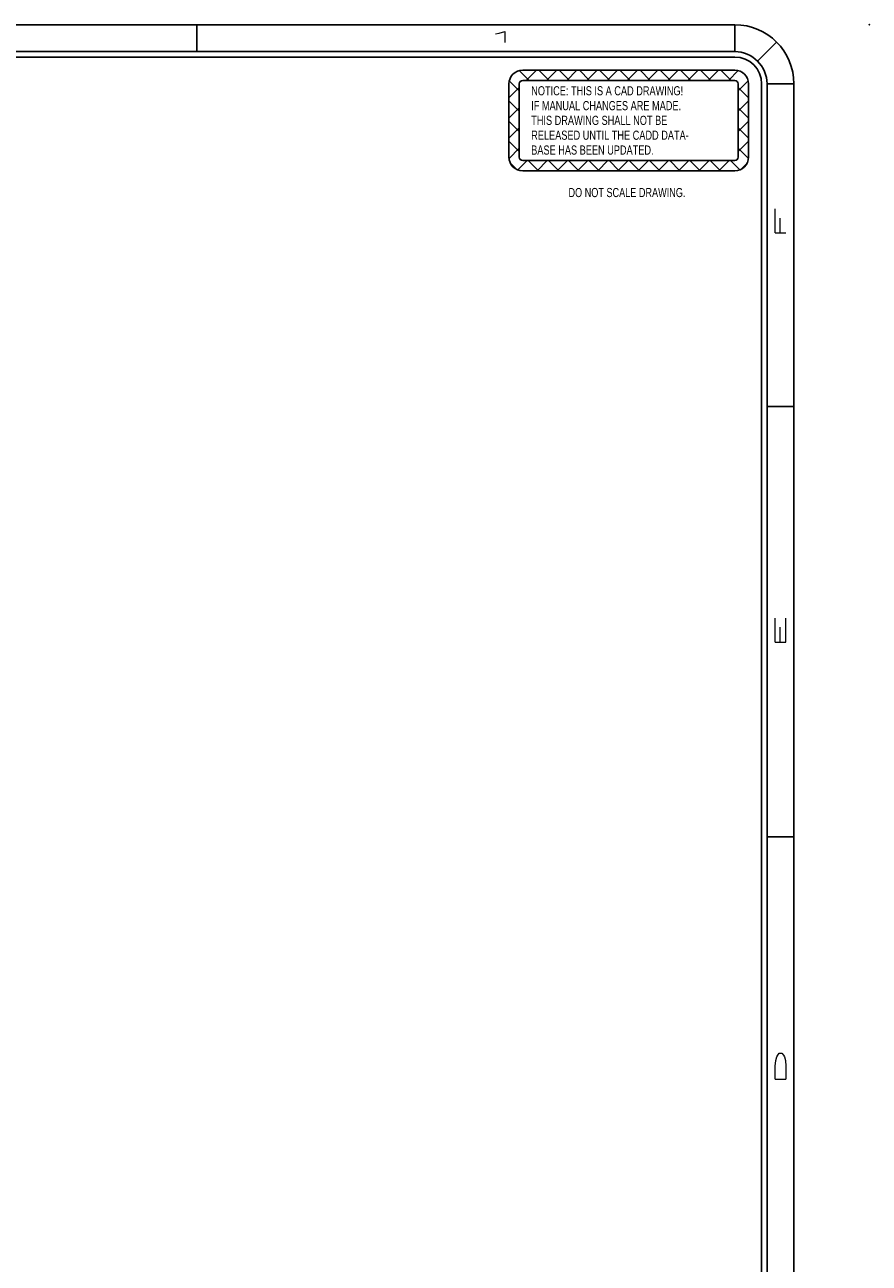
# Model space of a CAD drawing. Header units: inches. Extents: x -14.1 to 21.9, y -36.2 to -13.1.
# Tile 74 of 74: x 14.1 to 21.9, y -24.6 to -13.1. Entities that reach past the tile are written whole.
import ezdxf

# ---------------------------------------------------------------- set-up
doc = ezdxf.new("R2010")
doc.units = ezdxf.units.IN
doc.header["$LTSCALE"] = 0.5
doc.header["$MEASUREMENT"] = 0
for name, color, linetype in [('DSS-M-S', 53, 'Continuous'), ('SID-M-D', 42, 'Continuous'), ('SID-M-S', 105, 'Continuous')]:
    doc.layers.add(name, color=color, linetype=linetype)
doc.styles.add('R', font='ROMAND.SHX')
doc.styles.add('SLDTEXTSTYLE0', font='TXT', dxfattribs={"width": 0.75})
doc.styles.add('SLDTEXTSTYLE1', font='TXT', dxfattribs={"width": 0.744681})

# ---------------------------------------------------------------- blocks, each defined once
blk = doc.blocks.new('SW_NOTE_0')
at = {"layer": 'DSS-M-S', "color": 0, "insert": (0, 0.11), "char_height": 0.08504, "attachment_point": 1, "style": 'SLDTEXTSTYLE0'}
blk.add_mtext('RELEASED UNTIL THE CADD DATA-', dxfattribs=at)
blk = doc.blocks.new('SW_NOTE_0_1')
at = {"layer": 'DSS-M-S', "color": 0, "insert": (0, 0.11), "char_height": 0.08504, "attachment_point": 1, "style": 'SLDTEXTSTYLE0'}
blk.add_mtext('BASE HAS BEEN UPDATED.', dxfattribs=at)
blk = doc.blocks.new('SW_NOTE_0_2')
at = {"layer": 'DSS-M-S', "color": 0, "insert": (0.872, 0.11), "char_height": 0.08504, "attachment_point": 2, "style": 'SLDTEXTSTYLE1'}
blk.add_mtext('DO NOT SCALE DRAWING.', dxfattribs=at)
blk = doc.blocks.new('SW_NOTE_0_3')
at = {"layer": 'DSS-M-S', "color": 0, "insert": (0, 0.11), "char_height": 0.08504, "attachment_point": 1, "style": 'SLDTEXTSTYLE0'}
blk.add_mtext('THIS DRAWING SHALL NOT BE', dxfattribs=at)
blk = doc.blocks.new('SW_NOTE_0_4')
at = {"layer": 'DSS-M-S', "color": 0, "insert": (0, 0.11), "char_height": 0.08504, "attachment_point": 1, "style": 'SLDTEXTSTYLE0'}
blk.add_mtext('IF MANUAL CHANGES ARE MADE.', dxfattribs=at)
blk = doc.blocks.new('SW_NOTE_0_5')
at = {"layer": 'DSS-M-S', "color": 0, "insert": (0, 0.11), "char_height": 0.08504, "attachment_point": 1, "style": 'SLDTEXTSTYLE0'}
blk.add_mtext('NOTICE: THIS IS A CAD DRAWING!', dxfattribs=at)
blk = doc.blocks.new('DMBLK256')
at = {"layer": 'DSS-M-S', "color": 8}
for p, q in [((-0.89, 0.409), (-0.982, 0.501)), ((-0.949, 0.505), (1.022, 0.505)), ((-0.916, 0.409), (-0.82, 0.505)), ((-0.702, 0.409), (-0.798, 0.505)), ((-0.728, 0.409), (-0.633, 0.505)), ((-0.514, 0.409), (-0.61, 0.505)), ((-0.54, 0.409), (-0.445, 0.505)), ((-0.327, 0.409), (-0.422, 0.505)), ((-0.352, 0.409), (-0.257, 0.505)), ((-0.139, 0.409), (-0.234, 0.505)), ((-0.165, 0.409), (-0.069, 0.505)), ((0.049, 0.409), (-0.046, 0.505)), ((0.023, 0.409), (0.119, 0.505)), ((0.237, 0.409), (0.142, 0.505)), ((0.211, 0.409), (0.307, 0.505)), ((0.425, 0.409), (0.329, 0.505)), ((0.399, 0.409), (0.495, 0.505)), ((0.613, 0.409), (0.517, 0.505)), ((0.587, 0.409), (0.683, 0.505)), ((0.801, 0.409), (0.705, 0.505)), ((0.775, 0.409), (0.871, 0.505)), ((0.989, 0.409), (0.893, 0.505)), ((0.963, 0.409), (1.054, 0.501)), ((-1.077, -0.303), (-1.077, 0.377)), ((-0.981, 0.312), (-1.074, 0.405)), ((-0.981, -0.303), (-0.981, 0.377)), ((-0.949, 0.409), (1.022, 0.409)), ((1.054, 0.312), (1.147, 0.405)), ((1.054, 0.377), (1.054, -0.303)), ((1.15, 0.377), (1.15, -0.303)), ((-1.077, 0.248), (-0.981, 0.344)), ((1.15, 0.248), (1.054, 0.344)), ((-0.981, 0.124), (-1.077, 0.22)), ((-1.077, 0.06), (-0.981, 0.156)), ((1.054, 0.124), (1.15, 0.22)), ((1.15, 0.06), (1.054, 0.156)), ((-0.981, -0.064), (-1.077, 0.032)), ((1.054, -0.064), (1.15, 0.032)), ((-1.077, -0.128), (-0.981, -0.032)), ((1.15, -0.128), (1.054, -0.032)), ((-0.981, -0.251), (-1.077, -0.156)), ((-1.076, -0.315), (-0.981, -0.22)), ((1.054, -0.251), (1.15, -0.156)), ((1.149, -0.315), (1.054, -0.22)), ((-0.995, -0.422), (-0.908, -0.335)), ((1.022, -0.335), (-0.949, -0.335)), ((-0.802, -0.431), (-0.898, -0.335)), ((-0.816, -0.431), (-0.721, -0.335)), ((-0.614, -0.431), (-0.71, -0.335)), ((-0.628, -0.431), (-0.533, -0.335)), ((-0.426, -0.431), (-0.522, -0.335)), ((-0.44, -0.431), (-0.345, -0.335)), ((-0.239, -0.431), (-0.334, -0.335)), ((-0.252, -0.431), (-0.157, -0.335)), ((-0.051, -0.431), (-0.146, -0.335)), ((-0.065, -0.431), (0.031, -0.335)), ((0.137, -0.431), (0.042, -0.335)), ((0.123, -0.431), (0.219, -0.335)), ((0.325, -0.431), (0.23, -0.335)), ((0.311, -0.431), (0.407, -0.335)), ((0.513, -0.431), (0.417, -0.335)), ((0.499, -0.431), (0.595, -0.335)), ((0.701, -0.431), (0.605, -0.335)), ((0.687, -0.431), (0.783, -0.335)), ((0.889, -0.431), (0.793, -0.335)), ((0.875, -0.431), (0.971, -0.335)), ((1.068, -0.422), (0.981, -0.335)), ((-1.001, -0.42), (-1.066, -0.355)), ((1.022, -0.431), (-0.949, -0.431)), ((1.074, -0.42), (1.139, -0.355))]:
    blk.add_line(p, q, dxfattribs=at)
for centre, radius, start, end in [((-0.949, 0.377), 0.128, 90, 180), ((1.022, 0.377), 0.128, 0, 90), ((-0.949, 0.377), 0.0319, 90, 180), ((1.022, 0.377), 0.0319, 0, 90), ((-0.949, -0.303), 0.128, 180, 270), ((-0.949, -0.303), 0.0319, 180, 270), ((1.022, -0.303), 0.0319, 270, 0), ((1.022, -0.303), 0.128, 270, 0)]:
    blk.add_arc(centre, radius, start, end, dxfattribs=at)
at = {"layer": 'DSS-M-S', "color": 154}
for name, p in [('SW_NOTE_0_5', (-0.87, 0.246)), ('SW_NOTE_0_4', (-0.87, 0.108)), ('SW_NOTE_0_3', (-0.87, -0.029)), ('SW_NOTE_0', (-0.87, -0.167)), ('SW_NOTE_0_1', (-0.87, -0.305)), ('SW_NOTE_0_2', (-0.852, -0.7))]:
    blk.add_blockref(name, p, dxfattribs=at)
blk = doc.blocks.new('*U27')
at = {"layer": 'SID-M-D'}
blk.add_point((1.25, 22.55), dxfattribs=at)
at = {"layer": 'SID-M-S'}
for p, q in [((0, 22.55), (-34, 22.55)), ((-5, 22.55), (-5, 22.3)), ((0, 22.3), (0, 22.55)), ((0.212, 22.212), (0.389, 22.389)), ((0, 22.3), (-34, 22.3)), ((0, 22.25), (-34, 22.25)), ((0.25, 0), (0.25, 22)), ((0.3, 0), (0.3, 22)), ((0.3, 22), (0.55, 22)), ((0.55, 0), (0.55, 22)), ((0.3, 19), (0.55, 19)), ((0.3, 15), (0.55, 15))]:
    blk.add_line(p, q, dxfattribs=at)
for radius, start in [(0.55, 360), (0.3, 360), (0.25, 0)]:
    blk.add_arc((0, 22), radius, start, 90, dxfattribs=at)
blk.add_blockref('DMBLK256', (-1.022, 21.623), dxfattribs=at)
at = {"layer": 'SID-M-D', "style": 'R', "width": 4}
blk.add_text('1', height=0.1, dxfattribs=at).set_placement((-2.327, 22.386))
for s, p in [('F', (0.476, 20.547)), ('E', (0.476, 16.743)), ('D', (0.476, 12.681))]:
    blk.add_text(s, height=0.1, rotation=90, dxfattribs=at).set_placement(p)

msp = doc.modelspace()

# ---------------------------------------------------------------- block references
at = {"layer": 'SID-M-D'}
msp.add_blockref('*U27', (20.65495, -35.63028), dxfattribs=at)

doc.saveas('drawing.dxf')
